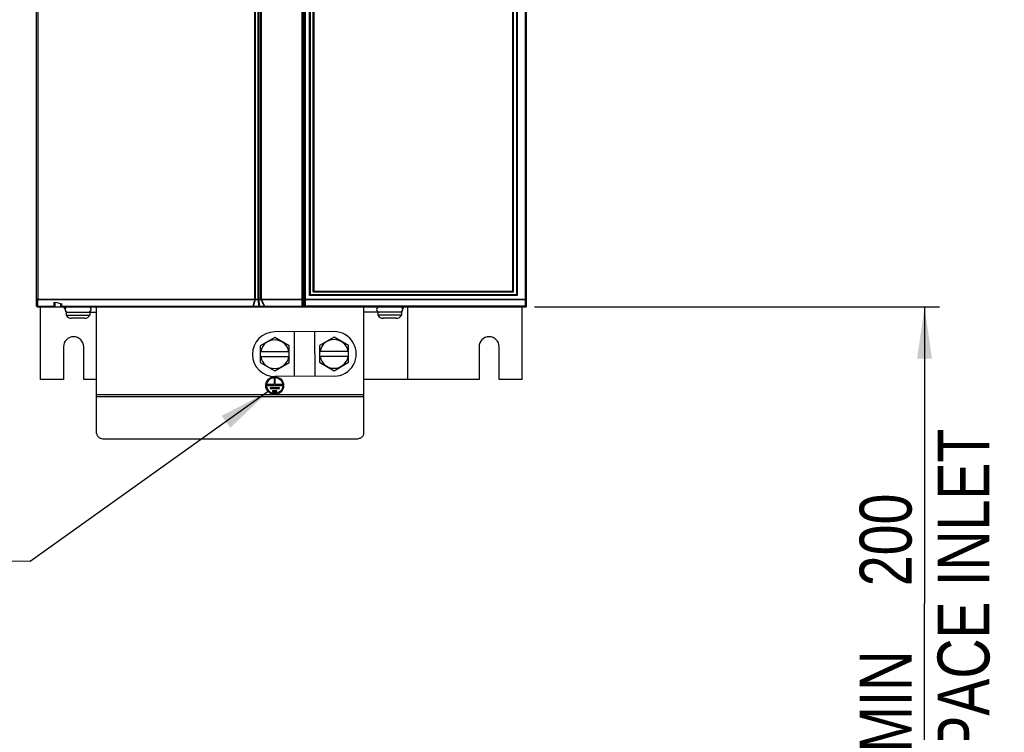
# Model space of a CAD drawing. Extents: x 0 to 420, y 0 to 297.
# Tile 6 of 41: x 47 to 113, y 101 to 149. Entities that reach past the tile are written whole.
import ezdxf

# ---------------------------------------------------------------- set-up
doc = ezdxf.new("R2010")
doc.units = 0
doc.header["$LTSCALE"] = 23.1
doc.layers.get('0').update_dxf_attribs({"linetype": 'CONTINUOUS'})
doc.styles.get("Standard").update_dxf_attribs({"font": 'txt', "width": 0.8})
doc.dimstyles.get("Standard").update_dxf_attribs({"dimtxt": 2.5, "dimasz": 2.5, "dimexe": 1.25, "dimexo": 0.625, "dimtad": 1, "dimcen": 2.5, "dimazin": 3, "dimtfac": 1, "dimtmove": 0, "dimatfit": 3})

# ---------------------------------------------------------------- blocks, each defined once
blk = doc.blocks.new('_FILLED')
at = {"color": 0, "linetype": 'BYBLOCK'}
blk.add_solid([(0, 0), (-1, 0.143), (-1, -0.143)], dxfattribs=at)
blk = doc.blocks.new('*D0')
at = {"color": 2, "linetype": 'CONTINUOUS'}
for p, q in [((81.702, 129.7), (108.991, 129.7)), ((107.991, 129.7), (107.991, 109.708)), ((107.991, 89.716), (107.991, 109.708)), ((98.76, 89.716), (108.991, 89.716))]:
    blk.add_line(p, q, dxfattribs=at)
at = {"color": 2, "linetype": 'CONTINUOUS', "xscale": 3.5, "yscale": 3.5, "zscale": 3.5}
for p, rotation in [((107.991, 129.7), 90), ((107.991, 89.716), 270)]:
    blk.add_blockref('_FILLED', p, dxfattribs=dict(at, rotation=rotation))
at = {"color": 5, "linetype": 'CONTINUOUS', "width": 0.8}
for s, p in [('AIR SPACE INLET', (112.366, 89.863)), ('200', (107.116, 110.863)), ('MIN ', (107.116, 99.663))]:
    blk.add_text(s, height=3.5, rotation=90, dxfattribs=at).set_placement(p)
blk = doc.blocks.new('EARTH_BL1', base_point=(47.671, 116.187))
at = {"color": 2, "linetype": 'CONTINUOUS'}
for p, q in [((63.76, 123.979), (47.715, 112.536)), ((47.715, 112.536), (39.578, 112.574))]:
    blk.add_line(p, q, dxfattribs=at)
at = {"color": 7, "linetype": 'CONTINUOUS', "const_width": 0.148}
blk.add_lwpolyline([(31.582, 112.395, 1), (39.582, 112.395, 1)], format="xyb", close=True, dxfattribs=at)
for points in [[(35.66, 111.321), (35.66, 115.539)], [(33.509, 111.321), (37.812, 111.321)], [(34.182, 110.29), (37.139, 110.29)], [(34.743, 109.43), (36.578, 109.43)]]:
    blk.add_lwpolyline(points, dxfattribs=at)
at = {"color": 2, "linetype": 'CONTINUOUS'}
blk.add_solid([(61.201, 121.54), (63.76, 123.979), (60.621, 122.354)], dxfattribs=at)

msp = doc.modelspace()

# ---------------------------------------------------------------- linework, layer by layer
at = {"color": 7, "linetype": 'CONTINUOUS'}
for p, q in [((48.144, 129.75), (48.144, 199.65)), ((66.068, 199.65), (66.068, 129.75)), ((66.149, 129.79), (66.149, 199.7)), ((81.162, 129.765), (81.162, 199.66)), ((66.598, 130.5), (66.598, 173.4)), ((66.798, 130.7), (66.798, 173.4)), ((80.29, 130.7), (80.29, 173.4)), ((80.49, 173.4), (80.49, 130.5)), ((80.49, 130.5), (66.598, 130.5)), ((66.798, 130.7), (80.29, 130.7)), ((48.194, 129.7), (81.144, 129.7)), ((48.418, 124.8), (48.418, 129.7)), ((49.344, 129.7), (49.344, 130.012)), ((49.844, 129.7), (49.844, 129.907)), ((52.197, 121.154), (52.197, 129.7)), ((66.085, 129.74), (81.137, 129.74)), ((70.197, 121.154), (70.197, 129.7)), ((73.144, 129.7), (73.144, 124.8)), ((80.844, 129.724), (80.844, 129.727)), ((80.844, 129.725), (80.844, 129.726)), ((80.87, 124.8), (80.87, 129.7)), ((81.119, 129.725), (81.144, 129.7)), ((81.144, 129.74), (81.144, 129.7)), ((50.144, 129.34), (52.197, 129.34)), ((50.144, 129.34), (50.144, 129.14)), ((50.144, 129.14), (51.744, 129.14)), ((51.384, 128.92), (50.504, 128.92)), ((51.744, 129.34), (51.744, 129.14)), ((72.744, 129.34), (70.197, 129.34)), ((71.144, 129.34), (71.144, 129.14)), ((72.744, 129.14), (71.144, 129.14)), ((72.384, 128.92), (71.504, 128.92)), ((72.744, 129.34), (72.744, 129.14)), ((64.197, 127.63), (63.219, 127.065)), ((68.189, 128.021), (64.189, 128)), ((65.175, 127.065), (64.197, 127.63)), ((65.497, 128.007), (65.512, 125.007)), ((66.882, 128.014), (66.898, 125.014)), ((68.197, 127.65), (67.219, 127.086)), ((69.175, 127.086), (68.197, 127.65)), ((49.964, 127), (49.964, 124.8)), ((51.324, 124.8), (51.324, 127)), ((63.219, 127.065), (63.219, 125.936)), ((65.175, 125.936), (65.175, 127.065)), ((67.219, 127.086), (67.219, 125.956)), ((69.175, 125.956), (69.175, 127.086)), ((77.964, 127), (77.964, 124.8)), ((79.324, 124.8), (79.324, 127)), ((63.219, 126.68), (65.175, 126.68)), ((65.175, 126.32), (63.219, 126.32)), ((67.219, 126.701), (69.175, 126.701)), ((69.175, 126.341), (67.219, 126.341)), ((63.219, 125.936), (64.197, 125.371)), ((64.197, 125.371), (65.175, 125.936)), ((67.219, 125.956), (68.197, 125.392)), ((68.197, 125.392), (69.175, 125.956)), ((49.964, 124.8), (48.418, 124.8)), ((52.197, 124.8), (51.324, 124.8)), ((64.227, 124.87), (64.167, 124.87)), ((64.167, 124.87), (64.167, 124.45)), ((68.205, 125.021), (64.205, 125)), ((64.227, 124.45), (64.227, 124.87)), ((77.964, 124.8), (70.197, 124.8)), ((80.87, 124.8), (79.324, 124.8)), ((64.167, 124.45), (63.717, 124.45)), ((63.717, 124.45), (63.717, 124.39)), ((63.717, 124.39), (64.677, 124.39)), ((64.509, 124.24), (63.885, 124.24)), ((63.885, 124.24), (63.885, 124.18)), ((63.885, 124.18), (64.509, 124.18)), ((64.677, 124.45), (64.227, 124.45)), ((64.509, 124.18), (64.509, 124.24)), ((64.677, 124.39), (64.677, 124.45)), ((64.341, 124.03), (64.053, 124.03)), ((64.053, 124.03), (64.053, 123.97)), ((64.053, 123.97), (64.341, 123.97)), ((64.341, 123.97), (64.341, 124.03)), ((52.697, 120.8), (69.697, 120.8))]:
    msp.add_line(p, q, dxfattribs=at)
at = {"color": 9, "linetype": 'CONTINUOUS'}
for p, q in [((48.222, 199.6), (48.222, 130.221)), ((62.858, 130.221), (62.858, 199.6)), ((62.894, 130.221), (62.894, 199.6)), ((63.065, 199.65), (63.065, 130.221)), ((63.135, 199.65), (63.135, 130.221)), ((63.245, 199.6), (63.245, 130.221)), ((63.28, 199.6), (63.28, 130.221)), ((66.237, 130.221), (66.237, 199.7)), ((66.28, 130.221), (66.28, 199.7)), ((81.069, 199.66), (81.069, 130.221)), ((81.091, 199.66), (81.091, 130.216)), ((66.542, 130.45), (66.542, 173.42)), ((66.842, 173.35), (66.842, 130.75)), ((80.246, 130.75), (80.246, 173.35)), ((80.546, 173.4), (80.546, 130.45)), ((66.842, 130.75), (80.246, 130.75)), ((48.222, 130.221), (48.225, 130.221)), ((48.225, 130.221), (66.068, 130.221)), ((48.228, 130.186), (62.86, 130.186)), ((48.228, 129.715), (48.228, 130.186)), ((62.86, 130.186), (62.713, 129.715)), ((62.885, 130.186), (62.738, 129.715)), ((62.885, 130.186), (63.079, 130.186)), ((63.148, 129.715), (63.079, 130.186)), ((63.128, 130.186), (63.257, 130.186)), ((63.198, 129.715), (63.128, 130.186)), ((63.257, 130.186), (63.497, 129.715)), ((63.281, 130.186), (66.016, 130.186)), ((63.281, 130.186), (63.521, 129.715)), ((66.016, 130.186), (66.016, 129.715)), ((66.222, 129.79), (66.237, 130.221)), ((66.237, 130.221), (81.091, 130.221)), ((66.267, 129.755), (66.282, 130.186)), ((66.282, 130.186), (81.068, 130.186)), ((80.546, 130.45), (66.542, 130.45)), ((81.068, 130.186), (81.083, 129.755)), ((81.091, 130.203), (81.105, 129.773)), ((49.344, 129.715), (48.228, 129.715)), ((49.394, 129.7), (49.394, 130.002)), ((49.794, 129.7), (49.794, 129.918)), ((62.713, 129.715), (49.844, 129.715)), ((51.697, 129.696), (51.678, 129.7)), ((63.148, 129.715), (62.738, 129.715)), ((63.497, 129.715), (63.198, 129.715)), ((66.016, 129.715), (63.521, 129.715)), ((66.079, 129.721), (66.085, 129.727)), ((66.085, 129.74), (66.085, 129.727)), ((66.085, 129.727), (66.319, 129.727)), ((66.149, 129.79), (66.222, 129.79)), ((66.267, 129.755), (81.083, 129.755)), ((66.319, 129.727), (66.319, 129.74)), ((80.769, 129.74), (80.769, 129.727)), ((80.821, 129.727), (80.769, 129.727)), ((80.819, 129.7), (80.819, 129.701)), ((80.821, 129.74), (80.821, 129.727)), ((80.833, 129.732), (80.831, 129.727)), ((80.835, 129.737), (80.833, 129.732)), ((80.838, 129.739), (80.835, 129.737)), ((80.842, 129.74), (80.838, 129.739)), ((80.843, 129.719), (80.844, 129.726)), ((81.119, 129.725), (80.844, 129.725)), ((80.904, 129.7), (80.904, 129.74)), ((81.106, 129.765), (81.162, 129.765)), ((81.119, 129.74), (81.119, 129.725)), ((52.197, 123.783), (70.197, 123.783)), ((52.197, 123.642), (70.197, 123.642))]:
    msp.add_line(p, q, dxfattribs=at)
for points in [[(66.018, 199.7), (66.017, 199.699), (66.017, 199.695), (66.016, 199.689), (66.016, 199.681), (66.016, 199.671), (66.015, 199.659), (66.015, 199.646), (66.015, 199.631), (66.015, 199.616), (66.015, 130.221)], [(48.144, 130.242), (48.145, 130.238), (48.148, 130.235), (48.154, 130.232), (48.162, 130.23), (48.171, 130.227), (48.182, 130.225), (48.194, 130.223), (48.208, 130.222), (48.222, 130.221)], [(48.144, 130.242), (48.145, 130.233), (48.148, 130.225), (48.154, 130.217), (48.162, 130.209), (48.171, 130.203), (48.182, 130.197), (48.194, 130.192), (48.208, 130.189), (48.222, 130.186)], [(48.222, 130.221), (48.221, 130.212), (48.221, 130.202), (48.221, 130.194), (48.222, 130.186)], [(48.222, 130.186), (48.225, 130.186), (48.228, 130.186)], [(48.225, 130.221), (48.225, 130.211), (48.226, 130.202), (48.227, 130.193), (48.228, 130.186)], [(62.86, 130.186), (62.859, 130.193), (62.859, 130.202), (62.858, 130.211), (62.858, 130.221)], [(62.885, 130.186), (62.877, 130.184), (62.868, 130.184), (62.86, 130.186)], [(62.894, 130.221), (62.894, 130.211), (62.892, 130.202), (62.889, 130.193), (62.885, 130.186)], [(63.065, 130.221), (63.065, 130.216), (63.066, 130.211), (63.067, 130.206), (63.069, 130.2), (63.072, 130.195), (63.075, 130.19), (63.079, 130.186)], [(63.079, 130.186), (63.088, 130.189), (63.099, 130.191), (63.109, 130.191), (63.119, 130.189), (63.128, 130.186)], [(63.079, 130.186), (63.086, 130.182), (63.093, 130.177), (63.101, 130.17), (63.108, 130.161)], [(63.128, 130.186), (63.122, 130.18), (63.115, 130.172), (63.108, 130.161)], [(63.135, 130.221), (63.135, 130.216), (63.135, 130.211), (63.134, 130.206), (63.133, 130.2), (63.132, 130.195), (63.13, 130.19), (63.128, 130.186)], [(63.257, 130.186), (63.252, 130.193), (63.248, 130.202), (63.246, 130.211), (63.245, 130.221)], [(63.281, 130.186), (63.272, 130.184), (63.264, 130.184), (63.257, 130.186)], [(63.28, 130.221), (63.28, 130.211), (63.28, 130.202), (63.28, 130.193), (63.281, 130.186)], [(66.015, 130.221), (66.015, 130.211), (66.015, 130.202), (66.015, 130.193), (66.016, 130.186)], [(66.068, 130.221), (66.067, 130.214), (66.064, 130.207), (66.059, 130.201), (66.052, 130.195), (66.044, 130.191), (66.035, 130.188), (66.026, 130.186), (66.016, 130.186)], [(66.237, 130.221), (66.238, 130.214), (66.242, 130.207), (66.247, 130.2), (66.254, 130.195), (66.263, 130.19), (66.272, 130.187), (66.282, 130.186)], [(66.282, 130.186), (66.282, 130.193), (66.281, 130.202), (66.281, 130.211), (66.28, 130.221)], [(81.069, 130.221), (81.069, 130.211), (81.069, 130.202), (81.068, 130.193), (81.068, 130.186)], [(81.091, 130.203), (81.09, 130.199), (81.088, 130.195), (81.084, 130.191), (81.079, 130.189), (81.074, 130.187), (81.068, 130.186)], [(81.091, 130.216), (81.091, 130.211), (81.091, 130.207), (81.091, 130.203)], [(48.228, 129.715), (48.214, 129.716), (48.2, 129.718), (48.187, 129.721), (48.175, 129.724), (48.165, 129.728), (48.156, 129.733), (48.149, 129.739), (48.145, 129.744), (48.144, 129.75)], [(48.236, 129.7), (48.234, 129.701), (48.232, 129.704), (48.23, 129.709), (48.228, 129.715)], [(51.728, 129.679), (51.715, 129.688), (51.697, 129.696)], [(62.713, 129.715), (62.721, 129.714), (62.73, 129.714), (62.738, 129.715)], [(62.716, 129.7), (62.715, 129.701), (62.714, 129.704), (62.713, 129.709), (62.713, 129.715)], [(62.738, 129.715), (62.734, 129.709), (62.728, 129.704), (62.722, 129.701), (62.716, 129.7)], [(63.126, 129.7), (63.132, 129.701), (63.138, 129.704), (63.143, 129.709), (63.148, 129.715)], [(63.148, 129.715), (63.154, 129.713), (63.159, 129.711), (63.164, 129.71), (63.168, 129.71), (63.173, 129.709), (63.177, 129.709), (63.181, 129.71), (63.185, 129.71), (63.19, 129.711), (63.194, 129.713), (63.198, 129.715)], [(63.198, 129.715), (63.204, 129.709), (63.21, 129.704), (63.218, 129.701), (63.225, 129.7)], [(63.525, 129.7), (63.517, 129.701), (63.51, 129.704), (63.503, 129.709), (63.497, 129.715)], [(63.497, 129.715), (63.505, 129.714), (63.513, 129.714), (63.521, 129.715)], [(63.521, 129.715), (63.522, 129.709), (63.523, 129.704), (63.524, 129.701), (63.525, 129.7)], [(66.068, 129.75), (66.067, 129.743), (66.064, 129.736), (66.059, 129.73), (66.052, 129.725), (66.044, 129.72), (66.035, 129.717), (66.026, 129.715), (66.016, 129.715)], [(66.016, 129.715), (66.016, 129.709), (66.017, 129.704), (66.017, 129.701), (66.018, 129.7)], [(66.018, 129.7), (66.032, 129.701), (66.044, 129.703), (66.055, 129.707), (66.065, 129.711), (66.073, 129.716), (66.079, 129.721)], [(66.085, 129.727), (66.08, 129.728), (66.075, 129.73), (66.07, 129.73), (66.066, 129.73), (66.064, 129.728), (66.062, 129.727)], [(66.222, 129.79), (66.223, 129.783), (66.227, 129.776), (66.232, 129.769), (66.239, 129.764), (66.247, 129.76), (66.257, 129.757), (66.267, 129.755)], [(66.222, 129.79), (66.223, 129.78), (66.226, 129.771), (66.23, 129.762), (66.236, 129.755), (66.244, 129.749), (66.253, 129.744), (66.262, 129.741), (66.272, 129.74)], [(66.272, 129.74), (66.27, 129.741), (66.269, 129.744), (66.268, 129.749), (66.267, 129.755)], [(66.319, 129.727), (66.328, 129.727), (66.337, 129.729)], [(66.337, 129.729), (66.346, 129.732), (66.354, 129.736), (66.36, 129.74)], [(71.16, 129.679), (71.173, 129.688), (71.191, 129.696), (71.21, 129.7), (71.219, 129.7)], [(80.751, 129.729), (80.742, 129.732), (80.734, 129.736), (80.728, 129.74)], [(80.769, 129.727), (80.76, 129.727), (80.751, 129.729)], [(80.819, 129.701), (80.819, 129.703), (80.819, 129.707), (80.82, 129.712), (80.82, 129.719), (80.821, 129.727)], [(80.819, 129.701), (80.825, 129.702), (80.831, 129.704), (80.837, 129.708), (80.841, 129.713), (80.843, 129.719)], [(80.831, 129.727), (80.828, 129.727), (80.824, 129.727), (80.821, 129.727)], [(80.843, 129.732), (80.841, 129.73), (80.838, 129.728), (80.835, 129.727), (80.831, 129.727)], [(80.846, 129.74), (80.845, 129.738), (80.844, 129.735), (80.843, 129.732)], [(81.106, 129.765), (81.105, 129.759), (81.103, 129.753), (81.099, 129.748), (81.093, 129.744), (81.087, 129.741), (81.081, 129.74)], [(81.083, 129.755), (81.082, 129.749), (81.082, 129.744), (81.081, 129.741), (81.081, 129.74)], [(81.105, 129.773), (81.104, 129.768), (81.102, 129.764), (81.099, 129.761), (81.094, 129.758), (81.089, 129.756), (81.083, 129.755)], [(81.105, 129.773), (81.105, 129.769), (81.106, 129.767), (81.106, 129.766), (81.106, 129.765)], [(51.668, 129.34), (51.678, 129.341), (51.697, 129.345), (51.715, 129.353), (51.728, 129.361)], [(71.219, 129.34), (71.21, 129.341), (71.191, 129.345), (71.173, 129.353), (71.16, 129.361)]]:
    msp.add_lwpolyline(points, dxfattribs=at)
at = {"color": 7, "linetype": 'CONTINUOUS'}
for points in [[(66.798, 130.701), (66.799, 130.703), (66.801, 130.706), (66.804, 130.71), (66.808, 130.715), (66.813, 130.72), (66.818, 130.726), (66.824, 130.732), (66.83, 130.738), (66.836, 130.744), (66.842, 130.75)], [(80.29, 130.701), (80.289, 130.702), (80.287, 130.706), (80.283, 130.71), (80.279, 130.715), (80.275, 130.72), (80.269, 130.726), (80.264, 130.732), (80.258, 130.738), (80.252, 130.744), (80.246, 130.75)], [(66.598, 130.5), (66.596, 130.499), (66.592, 130.497), (66.588, 130.494), (66.583, 130.49), (66.578, 130.485), (66.572, 130.48), (66.566, 130.474), (66.56, 130.468), (66.554, 130.462), (66.547, 130.456), (66.542, 130.45)], [(80.49, 130.5), (80.492, 130.499), (80.495, 130.497), (80.5, 130.494), (80.505, 130.49), (80.51, 130.485), (80.516, 130.48), (80.522, 130.474), (80.528, 130.468), (80.534, 130.462), (80.54, 130.456), (80.546, 130.45)], [(49.344, 130.012), (49.511, 129.977), (49.844, 129.907)], [(66.199, 129.74), (66.19, 129.741), (66.18, 129.744), (66.171, 129.749), (66.164, 129.755), (66.158, 129.762), (66.153, 129.771), (66.15, 129.78), (66.149, 129.79)], [(80.844, 129.727), (80.845, 129.729), (80.845, 129.731), (80.845, 129.733)], [(80.844, 129.723), (80.844, 129.723), (80.844, 129.724)], [(80.845, 129.733), (80.846, 129.735), (80.846, 129.738), (80.846, 129.74)], [(81.137, 129.74), (81.142, 129.741), (81.147, 129.742), (81.151, 129.744), (81.155, 129.748), (81.158, 129.751), (81.16, 129.756), (81.162, 129.76), (81.162, 129.765)], [(52.197, 121.154), (52.2, 121.114), (52.21, 121.075), (52.225, 121.037), (52.247, 121), (52.274, 120.966), (52.306, 120.933), (52.344, 120.904), (52.385, 120.877), (52.431, 120.854), (52.48, 120.835), (52.532, 120.82), (52.586, 120.809), (52.641, 120.802), (52.697, 120.8)], [(69.697, 120.8), (69.753, 120.802), (69.808, 120.809), (69.862, 120.82), (69.914, 120.835), (69.963, 120.854), (70.009, 120.877), (70.051, 120.904), (70.088, 120.933), (70.121, 120.966), (70.148, 121), (70.169, 121.037), (70.185, 121.075), (70.194, 121.114), (70.197, 121.154)]]:
    msp.add_lwpolyline(points, dxfattribs=at)
for radius in [0.6, 0.54]:
    msp.add_circle((64.197, 124.39), radius, dxfattribs=at)
for centre, radius, start, end in [((48.194, 129.75), 0.05, 180, 270), ((50.164, 129.7), 0.18, 180, 237.12744), ((50.243, 129.52), 0.18, 170.54751, 270), ((50.244, 129.52), 0.18, 94.28571, 270), ((51.644, 129.52), 0.18, 270, 77.14286), ((66.018, 129.75), 0.05, 270, 360), ((66.085, 129.714), 0.026, 90, 151.72629), ((71.244, 129.52), 0.18, 90, 270), ((72.644, 129.52), 0.18, 270, 85.71429), ((72.644, 129.52), 0.18, 270, 9.45249), ((72.724, 129.7), 0.18, 302.87256, 360), ((80.819, 129.725), 0.025, 270, 360), ((50.504, 129.325), 0.405, 207.14087, 270), ((51.384, 129.325), 0.405, 270, 332.85913), ((71.504, 129.325), 0.405, 207.14087, 270), ((72.384, 129.325), 0.405, 270, 332.85913), ((50.644, 127), 0.68, 0, 180), ((64.197, 126.5), 1.5, 90.29666, 270.29666), ((64.197, 126.5), 0.964, 10.75648, 169.24352), ((68.197, 126.521), 0.964, 10.75648, 169.24352), ((68.197, 126.521), 1.5, 270.29666, 90.29666), ((78.644, 127), 0.68, 0, 180), ((64.197, 126.5), 0.964, 190.75648, 349.24352), ((68.197, 126.521), 0.964, 190.75648, 349.24352)]:
    msp.add_arc(centre, radius, start, end, dxfattribs=at)

# ---------------------------------------------------------------- block references
at = {"color": 2, "linetype": 'CONTINUOUS'}
msp.add_blockref('EARTH_BL1', (47.671, 116.187), dxfattribs=at)

# ---------------------------------------------------------------- dimensions: what is measured, and where the dimension line sits
dim = msp.add_linear_dim(base=(107.991, 129.7), p1=(98.76, 89.716), p2=(81.702, 129.7), angle=90, dimstyle='Standard', dxfattribs=at)
dim.commit()
dim.dimension.update_dxf_attribs({"geometry": '*D0', "text_midpoint": (107.991, 110.863), "dimtype": 128})

doc.saveas('drawing.dxf')
